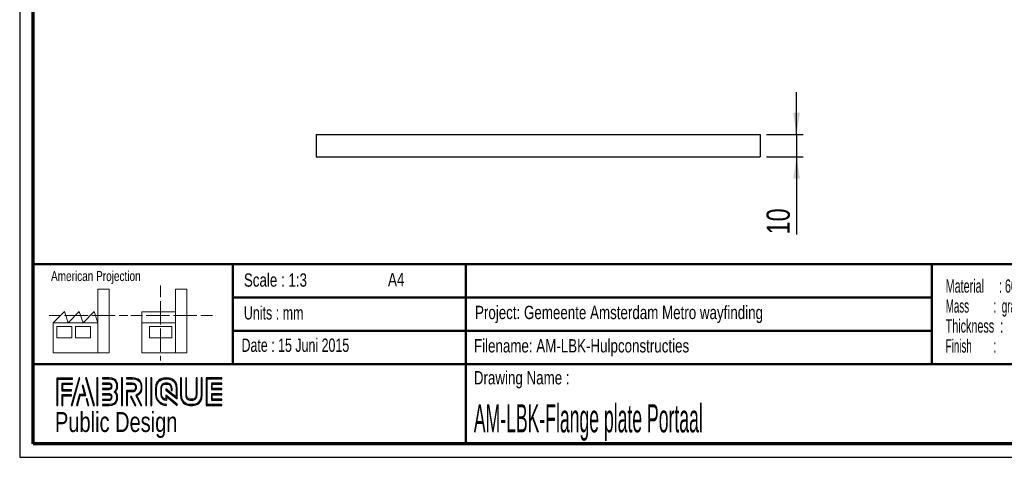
# Paper-space layout 'Flange plate Portaal' of a CAD drawing. Header units: millimetres. Extents: x 7 to 291, y 7 to 204.
# Tile 1 of 3: x 7 to 154, y 7 to 73. Entities that reach past the tile are written whole.
import ezdxf

# ---------------------------------------------------------------- set-up
doc = ezdxf.new("R2010")
doc.units = ezdxf.units.MM
for name, color, linetype in [('LAYER1', 7, 'Continuous'), ('LAYER2', 7, 'Continuous'), ('LOGO', 7, 'Continuous')]:
    doc.layers.add(name, color=color, linetype=linetype)
doc.styles.add('SLDTEXTSTYLE0', font='TXT', dxfattribs={"width": 0.7})
doc.styles.add('SLDTEXTSTYLE1', font='TXT', dxfattribs={"width": 0.75})
doc.styles.add('SLDTEXTSTYLE2', font='TXT', dxfattribs={"width": 0.697368})
doc.styles.add('SLDTEXTSTYLE5', font='TXT', dxfattribs={"width": 0.55})
doc.styles.add('SLDTEXTSTYLE6', font='TXT', dxfattribs={"width": 0.605})
doc.styles.add('SLDTEXTSTYLE7', font='TXT', dxfattribs={"width": 0.549})
doc.styles.add('SLDTEXTSTYLE8', font='TXT', dxfattribs={"width": 0.467045})
doc.dimstyles.new('SLDDIMSTYLE27', dxfattribs={"dimtxt": 3.5, "dimasz": 3.302, "dimexe": 0, "dimexo": 0.0625, "dimgap": 0.875, "dimtad": 1, "dimlfac": 3, "dimrnd": 1e-09, "dimzin": 12, "dimdsep": 46, "dimtxsty": 'SLDTEXTSTYLE1', "dimsah": 1, "dimcen": 0.09, "dimadec": 0, "dimazin": 3, "dimtfac": 1, "dimtmove": 0, "dimatfit": 0, "dimfxl": 1, "dimfrac": 2, "dimtolj": 1, "dimtzin": 12, "dimarcsym": 0})

# ---------------------------------------------------------------- blocks, each defined once
blk = doc.blocks.new('SW_NOTE_0_33')
at = {"layer": 'LOGO', "color": 0, "char_height": 2, "attachment_point": 1}
for s, insert, style in [('Material     : 6061-T6 (SS)', (0, 2.58), 'SLDTEXTSTYLE6'), ('Mass         :  grams', (0, -0.42), 'SLDTEXTSTYLE5'), ('Thickness  :', (0, -3.42), 'SLDTEXTSTYLE6'), ('Finish        :', (0, -6.42), 'SLDTEXTSTYLE7')]:
    blk.add_mtext(s, dxfattribs=dict(at, insert=insert, style=style))
blk = doc.blocks.new('_D_96')
at = {"layer": 'LOGO'}
for p, q in [((123.26, 55.25), (123.26, 61.6)), ((118.76, 55.25), (124.26, 55.25)), ((123.26, 55.25), (123.26, 51.92)), ((118.76, 51.92), (124.26, 51.92)), ((123.26, 51.92), (123.26, 40.26))]:
    blk.add_line(p, q, dxfattribs=at)
for points in [[(123.26, 55.25), (123.76, 58.55), (122.75, 58.55)], [(123.26, 51.92), (122.75, 48.61), (123.76, 48.61)]]:
    blk.add_solid(points, dxfattribs=at)
at = {"layer": 'LOGO', "insert": (118.74, 40.26), "char_height": 3.5, "attachment_point": 1, "rotation": 90, "style": 'SLDTEXTSTYLE1'}
blk.add_mtext('10', dxfattribs=at)

psp = doc.layouts.new('Flange plate Portaal')

# ---------------------------------------------------------------- hatches: boundary and pattern name
at = {"layer": 'LOGO'}
for points in [[(12.1556, 14.5513), (12.2937, 14.5513), (12.2937, 18.5369), (14.4917, 18.5369), (14.4917, 18.6746), (12.1556, 18.6746)], [(13.0549, 16.9247), (13.0549, 17.7554), (14.4917, 17.7554), (14.4917, 17.8937), (12.9168, 17.8937), (12.9168, 16.7864), (14.3556, 16.7864), (14.3556, 16.9247)], [(15.6216, 18.6974), (15.4787, 18.6974), (14.2989, 14.5741), (14.4415, 14.5741)], [(17.7833, 14.5741), (16.6032, 18.6974), (16.4562, 18.6974), (17.6385, 14.5741)], [(18.2845, 14.5741), (18.2845, 18.6974), (18.1462, 18.6974), (18.1462, 14.5741)], [(21.988, 14.5741), (21.988, 18.6974), (21.8497, 18.6974), (21.8497, 14.5741)], [(25.6356, 14.5741), (25.6356, 18.6974), (25.4976, 18.6974), (25.4976, 14.5741)], [(26.4201, 14.5741), (26.4201, 18.6974), (26.2822, 18.6974), (26.2822, 14.5741)], [(35.4978, 17.0959), (35.4978, 17.7782), (36.9288, 17.7782), (36.9288, 17.9165), (35.3592, 17.9165), (35.3592, 16.9574), (36.9288, 16.9574), (36.9288, 17.0959)], [(15.2569, 14.5741), (15.6687, 16.0853), (16.5031, 16.0853), (16.108, 17.5808), (15.9604, 17.5808), (16.3241, 16.2236), (15.563, 16.2236), (15.1166, 14.5741)], [(36.9288, 15.3561), (36.9288, 15.4945), (35.4978, 15.4945), (35.4978, 16.1769), (36.9288, 16.1769), (36.9288, 16.315), (35.3592, 16.315), (35.3592, 15.3561)], [(13.0549, 14.5513), (13.0549, 16.0053), (14.3556, 16.0053), (14.3556, 16.1431), (12.9168, 16.1431), (12.9168, 14.5513)], [(16.9549, 14.5741), (16.6818, 15.5614), (16.5341, 15.5614), (16.8148, 14.5741)], [(24.0365, 14.5741), (23.378, 15.9163), (23.2241, 15.9163), (23.8828, 14.5741)]]:
    psp.add_hatch(color=256, dxfattribs=at).paths.add_polyline_path(points, flags=0)
h = psp.add_hatch(color=256, dxfattribs=at)
edge = h.paths.add_edge_path(flags=0)
edge.add_line((18.9972, 14.5741), (20.0042, 14.5741))
edge.add_spline(control_points=[(20.0042, 14.5741), (20.6984, 14.5741), (21.2627, 15.1403), (21.2627, 15.8358), (21.2627, 16.1289), (21.1483, 16.4103), (20.9458, 16.6392), (21.1483, 16.8676), (21.2627, 17.1492), (21.2627, 17.4425), (21.2627, 18.1373), (20.6984, 18.7026), (20.0042, 18.7026)], knot_values=[0, 0, 0, 0, 1, 2, 3, 4, 5, 6, 7, 8, 9, 10, 10, 10, 10], weights=[1, 1, 1, 1, 1, 1, 1, 1, 1, 1, 1, 1, 1], degree=3, periodic=0)
edge.add_line((20.0042, 18.7026), (18.9972, 18.7026))
edge.add_line((18.9972, 18.7026), (18.9972, 18.5645))
edge.add_line((18.9972, 18.5645), (20.0042, 18.5645))
edge.add_spline(control_points=[(20.0042, 18.5645), (20.6221, 18.5645), (21.1247, 18.0612), (21.1247, 17.4425), (21.1247, 17.1653), (21.0121, 16.897), (20.808, 16.687)], knot_values=[0, 0, 0, 0, 1, 2, 3, 4, 4, 4, 4], weights=[1, 1, 1, 1, 1, 1, 1], degree=3, periodic=0)
edge.add_line((20.808, 16.687), (20.7611, 16.6392))
edge.add_line((20.7611, 16.6392), (20.808, 16.5908))
edge.add_spline(control_points=[(20.808, 16.5908), (21.0121, 16.3809), (21.1247, 16.1126), (21.1247, 15.8358), (21.1247, 15.2162), (20.6221, 14.7124), (20.0042, 14.7124)], knot_values=[0, 0, 0, 0, 1, 2, 3, 4, 4, 4, 4], weights=[1, 1, 1, 1, 1, 1, 1], degree=3, periodic=0)
edge.add_line((20.0042, 14.7124), (18.9972, 14.7124))
edge.add_line((18.9972, 14.7124), (18.9972, 14.5741))
h = psp.add_hatch(color=256, dxfattribs=at)
edge = h.paths.add_edge_path(flags=0)
edge.add_line((18.9972, 16.9571), (20.0022, 16.9571))
edge.add_spline(control_points=[(20.0022, 16.9571), (20.2546, 16.9884), (20.4382, 17.1968), (20.4382, 17.442), (20.4382, 17.7119), (20.2241, 17.9238), (19.9504, 17.9238)], knot_values=[0, 0, 0, 0, 1, 2, 3, 4, 4, 4, 4], weights=[1, 1, 1, 1, 1, 1, 1], degree=3, periodic=0)
edge.add_line((19.9504, 17.9238), (18.9972, 17.9238))
edge.add_line((18.9972, 17.9238), (18.9972, 17.7856))
edge.add_line((18.9972, 17.7856), (19.9504, 17.7856))
edge.add_spline(control_points=[(19.9504, 17.7856), (20.1465, 17.7856), (20.3002, 17.6347), (20.3002, 17.442), (20.3002, 17.2663), (20.1685, 17.1169), (19.9931, 17.0945)], knot_values=[0, 0, 0, 0, 1, 2, 3, 4, 4, 4, 4], weights=[1, 1, 1, 1, 1, 1, 1], degree=3, periodic=0)
edge.add_line((19.9931, 17.0945), (18.9972, 17.095))
edge.add_line((18.9972, 17.095), (18.9972, 16.9571))
h = psp.add_hatch(color=256, dxfattribs=at)
edge = h.paths.add_edge_path(flags=0)
edge.add_line((24.7579, 14.5741), (24.9113, 14.5741))
edge.add_line((24.9113, 14.5741), (24.1868, 16.0495))
edge.add_spline(control_points=[(24.1868, 16.0495), (24.6425, 16.2927), (24.9381, 16.7668), (24.9381, 17.2873), (24.9381, 18.0647), (24.3067, 18.6974), (23.5307, 18.6974)], knot_values=[0, 0, 0, 0, 1, 2, 3, 4, 4, 4, 4], weights=[1, 1, 1, 1, 1, 1, 1], degree=3, periodic=0)
edge.add_line((23.5307, 18.6974), (22.6341, 18.6974))
edge.add_line((22.6341, 18.6974), (22.6341, 18.5596))
edge.add_line((22.6341, 18.5596), (23.5307, 18.5596))
edge.add_spline(control_points=[(23.5307, 18.5596), (24.2307, 18.5596), (24.8002, 17.9888), (24.8002, 17.2873), (24.8002, 16.7961), (24.5134, 16.3438), (24.0687, 16.1354)], knot_values=[0, 0, 0, 0, 1, 2, 3, 4, 4, 4, 4], weights=[1, 1, 1, 1, 1, 1, 1], degree=3, periodic=0)
edge.add_line((24.0687, 16.1354), (24.005, 16.1056))
edge.add_line((24.005, 16.1056), (24.7579, 14.5741))
h = psp.add_hatch(color=256, dxfattribs=at)
edge = h.paths.add_edge_path(flags=0)
edge.add_line((22.6341, 17.7782), (23.4766, 17.7782))
edge.add_spline(control_points=[(23.4766, 17.7782), (23.744, 17.7782), (23.9613, 17.5582), (23.9613, 17.2873), (23.9613, 17.0167), (23.744, 16.7964), (23.4766, 16.7964)], knot_values=[0, 0, 0, 0, 1, 2, 3, 4, 4, 4, 4], weights=[1, 1, 1, 1, 1, 1, 1], degree=3, periodic=0)
edge.add_line((23.4766, 16.7964), (22.6341, 16.7964))
edge.add_line((22.6341, 16.7964), (22.6341, 14.5741))
edge.add_line((22.6341, 14.5741), (22.7721, 14.5741))
edge.add_line((22.7721, 14.5741), (22.7721, 16.6587))
edge.add_line((22.7721, 16.6587), (23.4766, 16.6587))
edge.add_spline(control_points=[(23.4766, 16.6587), (23.8201, 16.6587), (24.0995, 16.9404), (24.0995, 17.2873), (24.0995, 17.634), (23.8201, 17.9165), (23.4766, 17.9165)], knot_values=[0, 0, 0, 0, 1, 2, 3, 4, 4, 4, 4], weights=[1, 1, 1, 1, 1, 1, 1], degree=3, periodic=0)
edge.add_line((23.4766, 17.9165), (22.6341, 17.9165))
edge.add_line((22.6341, 17.9165), (22.6341, 17.7782))
h = psp.add_hatch(color=256, dxfattribs=at)
edge = h.paths.add_edge_path(flags=0)
edge.add_line((30.2264, 15.5605), (30.2269, 17.0654))
edge.add_spline(control_points=[(30.2269, 17.0654), (30.2269, 17.9655), (29.4961, 18.6974), (28.598, 18.6974), (27.6991, 18.6974), (26.9681, 17.9655), (26.9681, 17.0654)], knot_values=[0, 0, 0, 0, 1, 2, 3, 4, 4, 4, 4], weights=[1, 1, 1, 1, 1, 1, 1], degree=3, periodic=0)
edge.add_line((26.9681, 17.0654), (26.9681, 16.2063))
edge.add_spline(control_points=[(26.9681, 16.2063), (26.9681, 15.3065), (27.6986, 14.5741), (28.597, 14.5741)], knot_values=[1, 1, 1, 1, 2, 2, 2, 2], weights=[1, 1, 1, 1], degree=3, periodic=0)
edge.add_line((28.597, 14.5741), (28.597, 14.7124))
edge.add_spline(control_points=[(28.597, 14.7124), (27.7748, 14.7124), (27.1063, 15.3828), (27.1063, 16.2063)], knot_values=[3, 3, 3, 3, 4, 4, 4, 4], weights=[1, 1, 1, 1], degree=3, periodic=0)
edge.add_line((27.1063, 16.2063), (27.1063, 17.0654))
edge.add_spline(control_points=[(27.1063, 17.0654), (27.1063, 17.8894), (27.7754, 18.5596), (28.598, 18.5596), (29.42, 18.5596), (30.0886, 17.8894), (30.0886, 17.0654)], knot_values=[0, 0, 0, 0, 1, 2, 3, 4, 4, 4, 4], weights=[1, 1, 1, 1, 1, 1, 1], degree=3, periodic=0)
edge.add_spline(control_points=[(30.0886, 17.0654), (30.0886, 16.0664), (30.0886, 15.8401), (29.8944, 15.9884), (28.5267, 17.0528)], knot_values=[0, 0, 0, 0, 1, 2, 2, 2, 2], weights=[1, 1, 1, 1, 1], degree=3, periodic=0)
edge.add_line((28.5267, 17.0528), (28.5267, 16.8867))
edge.add_line((28.5267, 16.8867), (30.2264, 15.5605))
h = psp.add_hatch(color=256, dxfattribs=at)
edge = h.paths.add_edge_path(flags=0)
edge.add_line((30.2264, 14.5741), (30.2264, 14.7661))
edge.add_line((30.2264, 14.7661), (28.5267, 16.1333))
edge.add_line((28.5267, 16.1333), (28.5267, 15.5082))
edge.add_spline(control_points=[(28.5267, 15.5082), (28.169, 15.5446), (27.8856, 15.8387), (27.8856, 16.2082)], knot_values=[0, 0, 0, 0, 1, 1, 1, 1], weights=[1, 1, 1, 1], degree=3, periodic=0)
edge.add_line((27.8856, 16.2082), (27.8864, 17.064))
edge.add_spline(control_points=[(27.8864, 17.064), (27.8864, 17.4571), (28.2058, 17.7773), (28.598, 17.7773), (28.99, 17.7773), (29.3093, 17.4571), (29.3093, 17.064)], knot_values=[0, 0, 0, 0, 1, 2, 3, 4, 4, 4, 4], weights=[1, 1, 1, 1, 1, 1, 1], degree=3, periodic=0)
edge.add_line((29.3093, 17.064), (29.3085, 16.8265))
edge.add_line((29.3085, 16.8265), (29.4466, 16.826))
edge.add_line((29.4466, 16.826), (29.4471, 17.0636))
edge.add_spline(control_points=[(29.4471, 17.0636), (29.4471, 17.5332), (29.0661, 17.9151), (28.598, 17.9151), (28.1296, 17.9151), (27.7484, 17.5332), (27.7484, 17.064)], knot_values=[0, 0, 0, 0, 1, 2, 3, 4, 4, 4, 4], weights=[1, 1, 1, 1, 1, 1, 1], degree=3, periodic=0)
edge.add_line((27.7484, 17.064), (27.7474, 16.2082))
edge.add_spline(control_points=[(27.7474, 16.2082), (27.7474, 15.7385), (28.1279, 15.3559), (28.5952, 15.3559)], knot_values=[0, 0, 0, 0, 1, 1, 1, 1], weights=[1, 1, 1, 1], degree=3, periodic=0)
edge.add_line((28.5952, 15.3559), (28.6644, 15.3559))
edge.add_line((28.6644, 15.3559), (28.6644, 15.8538))
edge.add_line((28.6644, 15.8538), (30.2264, 14.5741))
h = psp.add_hatch(color=256, dxfattribs=at)
edge = h.paths.add_edge_path(flags=0)
edge.add_line((30.7263, 18.6974), (30.7263, 16.2063))
edge.add_spline(control_points=[(30.7263, 16.2063), (30.7263, 15.3065), (31.457, 14.5741), (32.3551, 14.5741), (33.2541, 14.5741), (33.985, 15.3065), (33.985, 16.2063)], knot_values=[0, 0, 0, 0, 1, 2, 3, 4, 4, 4, 4], weights=[1, 1, 1, 1, 1, 1, 1], degree=3, periodic=0)
edge.add_line((33.985, 16.2063), (33.985, 18.6974))
edge.add_line((33.985, 18.6974), (33.847, 18.6974))
edge.add_line((33.847, 18.6974), (33.847, 16.2063))
edge.add_spline(control_points=[(33.847, 16.2063), (33.847, 15.3828), (33.1776, 14.7124), (32.3551, 14.7124), (31.5331, 14.7124), (30.8641, 15.3828), (30.8641, 16.2063)], knot_values=[0, 0, 0, 0, 1, 2, 3, 4, 4, 4, 4], weights=[1, 1, 1, 1, 1, 1, 1], degree=3, periodic=0)
edge.add_line((30.8641, 16.2063), (30.8641, 18.6974))
edge.add_line((30.8641, 18.6974), (30.7263, 18.6974))
h = psp.add_hatch(color=256, dxfattribs=at)
edge = h.paths.add_edge_path(flags=0)
edge.add_line((31.5062, 18.6974), (31.5062, 16.2082))
edge.add_spline(control_points=[(31.5062, 16.2082), (31.5062, 15.7388), (31.8869, 15.3566), (32.3551, 15.3566), (32.8235, 15.3566), (33.2045, 15.7388), (33.2045, 16.2082)], knot_values=[0, 0, 0, 0, 1, 2, 3, 4, 4, 4, 4], weights=[1, 1, 1, 1, 1, 1, 1], degree=3, periodic=0)
edge.add_line((33.2045, 16.2082), (33.2045, 18.6974))
edge.add_line((33.2045, 18.6974), (33.0666, 18.6974))
edge.add_line((33.0666, 18.6974), (33.0666, 16.2082))
edge.add_spline(control_points=[(33.0666, 16.2082), (33.0666, 15.8148), (32.747, 15.4947), (32.3551, 15.4947), (31.9628, 15.4947), (31.6439, 15.8148), (31.6439, 16.2082)], knot_values=[0, 0, 0, 0, 1, 2, 3, 4, 4, 4, 4], weights=[1, 1, 1, 1, 1, 1, 1], degree=3, periodic=0)
edge.add_line((31.6439, 16.2082), (31.6439, 18.6974))
edge.add_line((31.6439, 18.6974), (31.5062, 18.6974))
h = psp.add_hatch(color=256, dxfattribs=at)
edge = h.paths.add_edge_path(flags=0)
edge.add_line((36.9288, 14.5736), (36.9288, 14.7117))
edge.add_spline(control_points=[(36.9288, 14.7117), (34.866, 14.7117), (34.7363, 14.7117), (34.7363, 14.8426), (34.7363, 18.4287), (34.7363, 18.5596)], knot_values=[0, 0, 0, 0, 1, 2, 3, 3, 3, 3], weights=[1, 1, 1, 1, 1, 1], degree=3, periodic=0)
edge.add_line((34.7363, 18.5596), (36.9288, 18.5596))
edge.add_line((36.9288, 18.5596), (36.9288, 18.6974))
edge.add_line((36.9288, 18.6974), (34.5979, 18.6974))
edge.add_line((34.5979, 18.6974), (34.5979, 14.5736))
edge.add_line((34.5979, 14.5736), (36.9288, 14.5736))
h = psp.add_hatch(color=256, dxfattribs=at)
edge = h.paths.add_edge_path(flags=0)
edge.add_line((18.9972, 15.3466), (19.9504, 15.3466))
edge.add_spline(control_points=[(19.9504, 15.3466), (20.2196, 15.3466), (20.4382, 15.5659), (20.4382, 15.8358), (20.4382, 16.1058), (20.2241, 16.3174), (19.9504, 16.3174), (19.9502, 16.3174), (18.997, 16.3155)], knot_values=[0, 0, 0, 0, 1, 2, 3, 4, 5, 6, 6, 6, 6], weights=[1, 1, 1, 1, 1, 1, 1, 1, 1], degree=3, periodic=0)
edge.add_line((18.997, 16.3155), (18.9972, 16.1774))
edge.add_line((18.9972, 16.1774), (19.9504, 16.1793))
edge.add_spline(control_points=[(19.9504, 16.1793), (20.1465, 16.1793), (20.3002, 16.0283), (20.3002, 15.8358), (20.3002, 15.642), (20.1433, 15.4843), (19.9504, 15.4843)], knot_values=[0, 0, 0, 0, 1, 2, 3, 4, 4, 4, 4], weights=[1, 1, 1, 1, 1, 1, 1], degree=3, periodic=0)
edge.add_line((19.9504, 15.4843), (18.9972, 15.4843))
edge.add_line((18.9972, 15.4843), (18.9972, 15.3466))

# ---------------------------------------------------------------- linework, layer by layer
at = {"color": 7, "linetype": 'Continuous', "lineweight": 25}
for p, q in [((51.0973, 55.2489), (51.0973, 51.9155)), ((51.0973, 55.2489), (117.764, 55.2489)), ((117.764, 55.2489), (117.764, 51.9155)), ((51.0973, 51.9155), (117.764, 51.9155))]:
    psp.add_line(p, q, dxfattribs=at)
at = {"layer": 'LAYER1', "lineweight": 50}
for p, q in [((8.5696, 35.7839), (288.5696, 35.7839)), ((38.5696, 35.7839), (38.5696, 20.7839)), ((73.5696, 35.7839), (73.5696, 8.7839)), ((143.5696, 35.7839), (143.5696, 20.7839)), ((38.5696, 30.7839), (143.5696, 30.7839)), ((38.5696, 25.7839), (143.5696, 25.7839)), ((8.5696, 20.7839), (288.5696, 20.7839))]:
    psp.add_line(p, q, dxfattribs=at)
at = {"layer": 'LAYER2', "lineweight": 70}
for p, q in [((8.5696, 8.7839), (8.5696, 201.7839)), ((288.5696, 8.7839), (8.5696, 8.7839))]:
    psp.add_line(p, q, dxfattribs=at)
at = {"layer": 'LOGO'}
for p, q in [((6.5696, 203.7839), (6.5696, 6.7839)), ((6.5696, 6.7839), (290.5696, 6.7839))]:
    psp.add_line(p, q, dxfattribs=at)
at = {"layer": 'LOGO', "color": 7, "linetype": 'Continuous', "lineweight": 18}
for p, q in [((27.7328, 32.596), (27.7328, 30.8389)), ((18.3208, 26.9711), (18.3208, 32.0361)), ((18.3208, 32.0361), (20.0027, 32.0361)), ((20.0027, 32.0361), (20.0027, 22.4704)), ((31.6542, 32.0317), (29.9723, 32.0317)), ((29.9723, 32.0317), (29.9723, 22.466)), ((31.6542, 26.9668), (31.6542, 32.0317)), ((27.7328, 30.2516), (27.7328, 28.4899)), ((10.9809, 28.0997), (12.736, 28.0997)), ((11.5933, 26.9711), (13.2752, 28.6594)), ((13.2752, 28.6594), (13.8375, 26.9711)), ((13.321, 28.0997), (15.076, 28.0997)), ((13.8375, 26.9711), (15.5194, 28.6594)), ((15.076, 28.0997), (16.8309, 28.0997)), ((15.5194, 28.6594), (16.0814, 26.9711)), ((16.0814, 26.9711), (17.7632, 28.6594)), ((17.4159, 28.0997), (19.1711, 28.0997)), ((17.7632, 28.6594), (18.3208, 26.9711)), ((19.1711, 28.0997), (20.926, 28.0997)), ((21.511, 28.0997), (22.8089, 28.0997)), ((24.9266, 28.655), (24.9266, 26.9668)), ((24.9266, 28.655), (29.9723, 28.655)), ((27.7328, 28.4899), (27.7328, 26.7282)), ((18.3208, 26.9711), (11.5933, 26.9711)), ((11.5933, 26.9711), (11.5933, 22.4704)), ((18.3208, 26.9711), (18.3208, 22.4704)), ((23.2447, 28.0953), (24.9952, 28.0953)), ((24.9266, 26.9668), (29.9723, 26.9668)), ((24.9266, 26.9668), (24.9266, 22.466)), ((25.5802, 28.0953), (27.3352, 28.0953)), ((27.3352, 28.0953), (29.0902, 28.0953)), ((29.6752, 28.0953), (31.4303, 28.0953)), ((31.4303, 28.0953), (33.1853, 28.0953)), ((31.6542, 26.9668), (31.6542, 22.466)), ((33.7703, 28.0953), (35.5252, 28.0953)), ((12.1556, 26.4115), (14.3995, 26.4115)), ((12.1556, 24.7231), (12.1556, 26.4115)), ((14.3995, 26.4115), (14.3995, 24.7231)), ((14.957, 26.4115), (17.2012, 26.4115)), ((14.957, 24.7231), (14.957, 26.4115)), ((17.2012, 26.4115), (17.2012, 24.7231)), ((26.0509, 26.4071), (29.4147, 26.4071)), ((26.0509, 24.7187), (26.0509, 26.4071)), ((27.7328, 26.1409), (27.7328, 24.3793)), ((29.4147, 26.4071), (29.4147, 24.7187)), ((14.3995, 24.7231), (12.1556, 24.7231)), ((17.2012, 24.7231), (14.957, 24.7231)), ((29.4147, 24.7187), (26.0509, 24.7187)), ((27.7328, 24.3793), (27.7328, 22.6175)), ((11.5933, 22.4704), (18.3208, 22.4704)), ((18.3208, 22.4704), (20.0027, 22.4704)), ((24.9266, 22.466), (31.6542, 22.466)), ((27.7328, 22.0302), (27.7328, 21.342))]:
    psp.add_line(p, q, dxfattribs=at)
at = {"layer": 'LOGO', "color": 7, "linetype": 'Continuous', "lineweight": 25}
for p, q in [((14.4917, 18.6746), (12.1556, 18.6746)), ((15.4787, 18.6974), (14.2989, 14.5741)), ((14.4415, 14.5741), (15.6216, 18.6974))]:
    psp.add_line(p, q, dxfattribs=at)
at = {"layer": 'LOGO', "color": 7, "lineweight": 25}
for p, q in [((12.1556, 18.6746), (12.1556, 14.5513)), ((12.2937, 18.5369), (14.4917, 18.5369)), ((12.2937, 14.5513), (12.2937, 18.5369)), ((14.4917, 17.8937), (12.9168, 17.8937)), ((12.9168, 17.8937), (12.9168, 16.7864)), ((13.0549, 16.9247), (13.0549, 17.7554)), ((13.0549, 17.7554), (14.4917, 17.7554)), ((14.4917, 18.5369), (14.4917, 18.6746)), ((14.4917, 17.7554), (14.4917, 17.8937)), ((15.6216, 18.6974), (15.4787, 18.6974)), ((16.4562, 18.6974), (17.6385, 14.5741)), ((16.6032, 18.6974), (16.4562, 18.6974)), ((17.7833, 14.5741), (16.6032, 18.6974)), ((18.1462, 18.6974), (18.1462, 14.5741)), ((18.2845, 18.6974), (18.1462, 18.6974)), ((18.2845, 14.5741), (18.2845, 18.6974)), ((18.9972, 18.7026), (18.9972, 18.5645)), ((20.0042, 18.7026), (18.9972, 18.7026)), ((18.9972, 18.5645), (20.0042, 18.5645)), ((18.9972, 17.9238), (18.9972, 17.7856)), ((19.9504, 17.9238), (18.9972, 17.9238)), ((18.9972, 17.7856), (19.9504, 17.7856)), ((21.8497, 18.6974), (21.8497, 14.5741)), ((21.988, 18.6974), (21.8497, 18.6974)), ((21.988, 14.5741), (21.988, 18.6974)), ((23.5307, 18.6974), (22.6341, 18.6974)), ((22.6341, 18.6974), (22.6341, 18.5596)), ((22.6341, 18.5596), (23.5307, 18.5596)), ((23.4766, 17.9165), (22.6341, 17.9165)), ((22.6341, 17.9165), (22.6341, 17.7782)), ((23.4766, 17.9165), (22.6341, 17.9165)), ((22.6341, 17.9165), (22.6341, 17.7782)), ((22.6341, 17.7782), (23.4766, 17.7782)), ((22.6341, 17.7782), (23.4766, 17.7782)), ((25.4976, 18.6974), (25.4976, 14.5741)), ((25.6356, 18.6974), (25.4976, 18.6974)), ((25.6356, 14.5741), (25.6356, 18.6974)), ((26.2822, 18.6974), (26.2822, 14.5741)), ((26.4201, 18.6974), (26.2822, 18.6974)), ((26.4201, 14.5741), (26.4201, 18.6974)), ((30.8641, 18.6974), (30.7263, 18.6974)), ((30.7263, 18.6974), (30.7263, 16.2063)), ((30.8641, 18.6974), (30.7263, 18.6974)), ((30.7263, 18.6974), (30.7263, 16.2063)), ((30.8641, 16.2063), (30.8641, 18.6974)), ((30.8641, 16.2063), (30.8641, 18.6974)), ((31.6439, 18.6974), (31.5062, 18.6974)), ((31.5062, 18.6974), (31.5062, 16.2082)), ((31.6439, 18.6974), (31.5062, 18.6974)), ((31.5062, 18.6974), (31.5062, 16.2082)), ((31.6439, 16.2082), (31.6439, 18.6974)), ((31.6439, 16.2082), (31.6439, 18.6974)), ((33.0666, 18.6974), (33.0666, 16.2082)), ((33.2045, 18.6974), (33.0666, 18.6974)), ((33.0666, 18.6974), (33.0666, 16.2082)), ((33.2045, 18.6974), (33.0666, 18.6974)), ((33.2045, 16.2082), (33.2045, 18.6974)), ((33.2045, 16.2082), (33.2045, 18.6974)), ((33.847, 18.6974), (33.847, 16.2063)), ((33.985, 18.6974), (33.847, 18.6974)), ((33.847, 18.6974), (33.847, 16.2063)), ((33.985, 18.6974), (33.847, 18.6974)), ((33.985, 16.2063), (33.985, 18.6974)), ((33.985, 16.2063), (33.985, 18.6974)), ((36.9288, 18.6974), (34.5979, 18.6974)), ((34.5979, 18.6974), (34.5979, 14.5736)), ((36.9288, 18.6974), (34.5979, 18.6974)), ((34.5979, 18.6974), (34.5979, 14.5736)), ((34.7363, 18.5596), (36.9288, 18.5596)), ((34.7363, 18.5596), (36.9288, 18.5596)), ((36.9288, 17.9165), (35.3592, 17.9165)), ((35.3592, 17.9165), (35.3592, 16.9574)), ((36.9288, 17.9165), (35.3592, 17.9165)), ((35.3592, 17.9165), (35.3592, 16.9574)), ((35.4978, 17.0959), (35.4978, 17.7782)), ((35.4978, 17.7782), (36.9288, 17.7782)), ((35.4978, 17.0959), (35.4978, 17.7782)), ((35.4978, 17.7782), (36.9288, 17.7782)), ((36.9288, 18.5596), (36.9288, 18.6974)), ((36.9288, 18.5596), (36.9288, 18.6974)), ((36.9288, 17.7782), (36.9288, 17.9165)), ((36.9288, 17.7782), (36.9288, 17.9165)), ((12.9168, 16.7864), (14.3556, 16.7864)), ((14.3556, 16.9247), (13.0549, 16.9247)), ((14.3556, 16.7864), (14.3556, 16.9247)), ((16.108, 17.5808), (15.9604, 17.5808)), ((15.9604, 17.5808), (16.3241, 16.2236)), ((16.5031, 16.0853), (16.108, 17.5808)), ((18.997, 16.3155), (18.9972, 16.1774)), ((19.9931, 17.0945), (18.9972, 17.095)), ((18.9972, 17.095), (18.9972, 16.9571)), ((18.9972, 16.9571), (20.0022, 16.9571)), ((20.808, 16.687), (20.7611, 16.6392)), ((20.7611, 16.6392), (20.808, 16.5908)), ((23.4766, 16.7964), (22.6341, 16.7964)), ((22.6341, 16.7964), (22.6341, 14.5741)), ((23.4766, 16.7964), (22.6341, 16.7964)), ((22.6341, 16.7964), (22.6341, 14.5741)), ((22.7721, 14.5741), (22.7721, 16.6587)), ((22.7721, 16.6587), (23.4766, 16.6587)), ((22.7721, 14.5741), (22.7721, 16.6587)), ((22.7721, 16.6587), (23.4766, 16.6587)), ((26.9681, 17.0654), (26.9681, 16.2063)), ((26.9681, 17.0654), (26.9681, 16.2063)), ((27.1063, 16.2063), (27.1063, 17.0654)), ((27.1063, 16.2063), (27.1063, 17.0654)), ((27.7484, 17.064), (27.7474, 16.2082)), ((27.8856, 16.2082), (27.8864, 17.064)), ((28.5267, 17.0528), (28.5267, 16.8867)), ((28.5267, 17.0528), (28.5267, 16.8867)), ((28.5267, 16.8867), (30.2264, 15.5605)), ((28.5267, 16.8867), (30.2264, 15.5605)), ((29.3093, 17.064), (29.3085, 16.8265)), ((29.3085, 16.8265), (29.4466, 16.826)), ((29.4466, 16.826), (29.4471, 17.0636)), ((30.2264, 15.5605), (30.2269, 17.0654)), ((30.2264, 15.5605), (30.2269, 17.0654)), ((35.3592, 16.9574), (36.9288, 16.9574)), ((35.3592, 16.9574), (36.9288, 16.9574)), ((36.9288, 16.315), (35.3592, 16.315)), ((35.3592, 16.315), (35.3592, 15.3561)), ((36.9288, 16.315), (35.3592, 16.315)), ((35.3592, 16.315), (35.3592, 15.3561)), ((36.9288, 17.0959), (35.4978, 17.0959)), ((36.9288, 17.0959), (35.4978, 17.0959)), ((36.9288, 16.9574), (36.9288, 17.0959)), ((36.9288, 16.9574), (36.9288, 17.0959)), ((36.9288, 16.1769), (36.9288, 16.315)), ((36.9288, 16.1769), (36.9288, 16.315)), ((14.3556, 16.1431), (12.9168, 16.1431)), ((12.9168, 16.1431), (12.9168, 14.5513)), ((13.0549, 14.5513), (13.0549, 16.0053)), ((13.0549, 16.0053), (14.3556, 16.0053)), ((14.3556, 16.0053), (14.3556, 16.1431)), ((15.563, 16.2236), (15.1166, 14.5741)), ((15.2569, 14.5741), (15.6687, 16.0853)), ((16.3241, 16.2236), (15.563, 16.2236)), ((16.5341, 15.5614), (16.8148, 14.5741)), ((16.6818, 15.5614), (16.5341, 15.5614)), ((16.9549, 14.5741), (16.6818, 15.5614)), ((18.9972, 16.1774), (19.9504, 16.1793)), ((19.9504, 15.4843), (18.9972, 15.4843)), ((18.9972, 15.4843), (18.9972, 15.3466)), ((18.9972, 15.3466), (19.9504, 15.3466)), ((23.2241, 15.9163), (23.8828, 14.5741)), ((23.378, 15.9163), (23.2241, 15.9163)), ((23.2241, 15.9163), (23.8828, 14.5741)), ((23.378, 15.9163), (23.2241, 15.9163)), ((24.0365, 14.5741), (23.378, 15.9163)), ((24.0365, 14.5741), (23.378, 15.9163)), ((24.0687, 16.1354), (24.005, 16.1056)), ((24.005, 16.1056), (24.7579, 14.5741)), ((24.9113, 14.5741), (24.1868, 16.0495)), ((30.2264, 14.7661), (28.5267, 16.1333)), ((28.5267, 16.1333), (28.5267, 15.5082)), ((28.5952, 15.3559), (28.6644, 15.3559)), ((28.6644, 15.3559), (28.6644, 15.8538)), ((28.6644, 15.8538), (30.2264, 14.5741)), ((35.3592, 15.3561), (36.9288, 15.3561)), ((35.3592, 15.3561), (36.9288, 15.3561)), ((35.4978, 15.4945), (35.4978, 16.1769)), ((35.4978, 16.1769), (36.9288, 16.1769)), ((35.4978, 15.4945), (35.4978, 16.1769)), ((35.4978, 16.1769), (36.9288, 16.1769)), ((36.9288, 15.4945), (35.4978, 15.4945)), ((36.9288, 15.4945), (35.4978, 15.4945)), ((36.9288, 15.3561), (36.9288, 15.4945)), ((36.9288, 15.3561), (36.9288, 15.4945)), ((12.1556, 14.5513), (12.2937, 14.5513)), ((12.9168, 14.5513), (13.0549, 14.5513)), ((14.2989, 14.5741), (14.4415, 14.5741)), ((15.1166, 14.5741), (15.2569, 14.5741)), ((16.8148, 14.5741), (16.9549, 14.5741)), ((17.6385, 14.5741), (17.7833, 14.5741)), ((18.1462, 14.5741), (18.2845, 14.5741)), ((20.0042, 14.7124), (18.9972, 14.7124)), ((18.9972, 14.7124), (18.9972, 14.5741)), ((18.9972, 14.5741), (20.0042, 14.5741)), ((21.8497, 14.5741), (21.988, 14.5741)), ((22.6341, 14.5741), (22.7721, 14.5741)), ((22.6341, 14.5741), (22.7721, 14.5741)), ((23.8828, 14.5741), (24.0365, 14.5741)), ((23.8828, 14.5741), (24.0365, 14.5741)), ((24.7579, 14.5741), (24.9113, 14.5741)), ((25.4976, 14.5741), (25.6356, 14.5741)), ((26.2822, 14.5741), (26.4201, 14.5741)), ((28.597, 14.5741), (28.597, 14.7124)), ((28.597, 14.5741), (28.597, 14.7124)), ((30.2264, 14.5741), (30.2264, 14.7661)), ((34.5979, 14.5736), (36.9288, 14.5736)), ((34.5979, 14.5736), (36.9288, 14.5736)), ((36.9288, 14.5736), (36.9288, 14.7117)), ((36.9288, 14.5736), (36.9288, 14.7117))]:
    psp.add_line(p, q, dxfattribs=at)
for points, degree in [([(20.0022, 16.9571), (20.2546, 16.9884), (20.4382, 17.1968), (20.4382, 17.442), (20.4382, 17.7119), (20.2241, 17.9238), (19.9504, 17.9238)], 3), ([(19.9504, 17.7856), (20.1465, 17.7856), (20.3002, 17.6347), (20.3002, 17.442), (20.3002, 17.2663), (20.1685, 17.1169), (19.9931, 17.0945)], 3), ([(20.0042, 14.5741), (20.6984, 14.5741), (21.2627, 15.1403), (21.2627, 15.8358), (21.2627, 16.1289), (21.1483, 16.4103), (20.9458, 16.6392), (21.1483, 16.8676), (21.2627, 17.1492), (21.2627, 17.4425), (21.2627, 18.1373), (20.6984, 18.7026), (20.0042, 18.7026)], 3), ([(20.0042, 18.5645), (20.6221, 18.5645), (21.1247, 18.0612), (21.1247, 17.4425), (21.1247, 17.1653), (21.0121, 16.897), (20.808, 16.687)], 3), ([(23.4766, 16.6587), (23.8201, 16.6587), (24.0995, 16.9404), (24.0995, 17.2873), (24.0995, 17.634), (23.8201, 17.9165), (23.4766, 17.9165)], 3), ([(23.4766, 17.7782), (23.744, 17.7782), (23.9613, 17.5582), (23.9613, 17.2873), (23.9613, 17.0167), (23.744, 16.7964), (23.4766, 16.7964)], 3), ([(24.1868, 16.0495), (24.6425, 16.2927), (24.9381, 16.7668), (24.9381, 17.2873), (24.9381, 18.0647), (24.3067, 18.6974), (23.5307, 18.6974)], 3), ([(23.5307, 18.5596), (24.2307, 18.5596), (24.8002, 17.9888), (24.8002, 17.2873), (24.8002, 16.7961), (24.5134, 16.3438), (24.0687, 16.1354)], 3), ([(30.2269, 17.0654), (30.2269, 17.9655), (29.4961, 18.6974), (28.598, 18.6974), (27.6991, 18.6974), (26.9681, 17.9655), (26.9681, 17.0654)], 3), ([(27.1063, 17.0654), (27.1063, 17.8894), (27.7754, 18.5596), (28.598, 18.5596), (29.42, 18.5596), (30.0886, 17.8894), (30.0886, 17.0654)], 3), ([(29.4471, 17.0636), (29.4471, 17.5332), (29.0661, 17.9151), (28.598, 17.9151), (28.1296, 17.9151), (27.7484, 17.5332), (27.7484, 17.064)], 3), ([(27.8864, 17.064), (27.8864, 17.4571), (28.2058, 17.7773), (28.598, 17.7773), (28.99, 17.7773), (29.3093, 17.4571), (29.3093, 17.064)], 3), ([(36.9288, 14.7117), (34.866, 14.7117), (34.7363, 14.7117), (34.7363, 14.8426), (34.7363, 18.4287), (34.7363, 18.5596)], 3), ([(19.9504, 15.3466), (20.2196, 15.3466), (20.4382, 15.5659), (20.4382, 15.8358), (20.4382, 16.1058), (20.2241, 16.3174), (19.9504, 16.3174), (19.9502, 16.3174), (18.997, 16.3155)], 3), ([(20.808, 16.5908), (21.0121, 16.3809), (21.1247, 16.1126), (21.1247, 15.8358), (21.1247, 15.2162), (20.6221, 14.7124), (20.0042, 14.7124)], 3), ([(30.0886, 17.0654), (30.0886, 16.0664), (30.0886, 15.8401), (29.8944, 15.9884), (28.5267, 17.0528)], 3), ([(15.6687, 16.0853), (15.7611, 16.0853), (16.5031, 16.0853)], 2), ([(19.9504, 16.1793), (20.1465, 16.1793), (20.3002, 16.0283), (20.3002, 15.8358), (20.3002, 15.642), (20.1433, 15.4843), (19.9504, 15.4843)], 3), ([(26.9681, 16.2063), (26.9681, 15.3065), (27.6986, 14.5741), (28.597, 14.5741)], 3), ([(26.9681, 16.2063), (26.9681, 15.3065), (27.6986, 14.5741), (28.597, 14.5741)], 3), ([(28.597, 14.7124), (27.7748, 14.7124), (27.1063, 15.3828), (27.1063, 16.2063)], 3), ([(28.597, 14.7124), (27.7748, 14.7124), (27.1063, 15.3828), (27.1063, 16.2063)], 3), ([(27.7474, 16.2082), (27.7474, 15.7385), (28.1279, 15.3559), (28.5952, 15.3559)], 3), ([(28.5267, 15.5082), (28.169, 15.5446), (27.8856, 15.8387), (27.8856, 16.2082)], 3), ([(30.7263, 16.2063), (30.7263, 15.3065), (31.457, 14.5741), (32.3551, 14.5741), (33.2541, 14.5741), (33.985, 15.3065), (33.985, 16.2063)], 3), ([(33.847, 16.2063), (33.847, 15.3828), (33.1776, 14.7124), (32.3551, 14.7124), (31.5331, 14.7124), (30.8641, 15.3828), (30.8641, 16.2063)], 3), ([(31.5062, 16.2082), (31.5062, 15.7388), (31.8869, 15.3566), (32.3551, 15.3566), (32.8235, 15.3566), (33.2045, 15.7388), (33.2045, 16.2082)], 3), ([(33.0666, 16.2082), (33.0666, 15.8148), (32.747, 15.4947), (32.3551, 15.4947), (31.9628, 15.4947), (31.6439, 15.8148), (31.6439, 16.2082)], 3)]:
    psp.add_open_spline(points, degree=degree, dxfattribs=at)

# ---------------------------------------------------------------- block references
at = {"layer": 'LOGO', "color": 218}
psp.add_blockref('SW_NOTE_0_33', (145.6526, 30.9309), dxfattribs=at)

# ---------------------------------------------------------------- texts
at = {"layer": 'LOGO', "attachment_point": 1}
for s, insert, char_height, style in [('American Projection', (11.2772, 34.7557), 1.5, 'SLDTEXTSTYLE1'), ('Scale : 1:3', (40.2454, 34.4082), 2, 'SLDTEXTSTYLE1'), ('A4', (61.8906, 34.4862), 2, 'SLDTEXTSTYLE1'), ('Units : mm', (40.2393, 29.4761), 2, 'SLDTEXTSTYLE0'), ('Project: Gemeente Amsterdam Metro wayfinding', (74.9564, 29.538), 2, 'SLDTEXTSTYLE1'), ('Date : 15 Juni 2015', (39.8865, 24.6218), 2, 'SLDTEXTSTYLE2'), ('Filename: AM-LBK-Hulpconstructies', (74.7977, 24.5313), 2, 'SLDTEXTSTYLE1'), ('Drawing Name :', (74.7803, 19.7365), 2, 'SLDTEXTSTYLE1'), ('Public Design', (11.8689, 13.585), 3, 'SLDTEXTSTYLE1')]:
    psp.add_mtext(s, dxfattribs=dict(at, insert=insert, char_height=char_height, style=style))
at = {"layer": 'LOGO', "color": 218, "insert": (74.7803, 14.7617), "char_height": 4.233333, "attachment_point": 1, "style": 'SLDTEXTSTYLE8'}
psp.add_mtext('AM-LBK-Flange plate Portaal', dxfattribs=at)

# ---------------------------------------------------------------- dimensions: what is measured, and where the dimension line sits
at = {"layer": 'LOGO'}
dim = psp.add_linear_dim(base=(123.2553, 51.9155), p1=(117.764, 55.2489), p2=(117.764, 51.9155), angle=90, dimstyle='SLDDIMSTYLE27', dxfattribs=at)
dim.commit()
dim.dimension.update_dxf_attribs({"geometry": '_D_96', "text_midpoint": (123.2553, 42.8456), "dimtype": 160})

doc.saveas('drawing.dxf')
